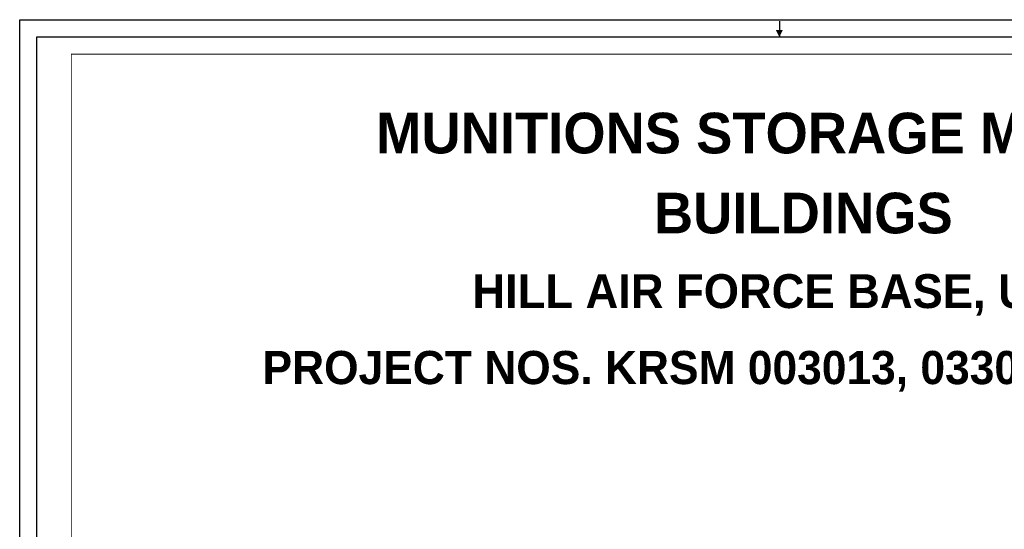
# Model space of a CAD drawing. Extents: x -0.5 to 41.9, y -0.5 to 29.8.
# Tile 126 of 128: x -0.5 to 27, y 15.6 to 29.8. Entities that reach past the tile are written whole.
import ezdxf
from ezdxf.enums import TextEntityAlignment as Align

# ---------------------------------------------------------------- set-up
doc = ezdxf.new("R2010")
doc.units = 0
doc.header["$MEASUREMENT"] = 0
doc.layers.add('03', color=4, linetype='CONTINUOUS')
doc.layers.add('20A', color=5, linetype='CONTINUOUS')
doc.styles.add('BOLD', font='BOLD.shx', dxfattribs={"width": 0.75})

msp = doc.modelspace()

# ---------------------------------------------------------------- linework, layer by layer
at = {"layer": '20A', "color": 4}
msp.add_line((20.721, 29.769), (20.721, 29.327), dxfattribs=at)
msp.add_line((20.721, 29.769), (20.721, 29.327), dxfattribs=at)
at = {"layer": '20A', "color": 8, "flags": 128}
msp.add_lwpolyline([(41.923, -0.481), (-0.481, -0.481), (-0.481, 29.808), (41.923, 29.808)], close=True, dxfattribs=at)
msp.add_lwpolyline([(41.923, -0.481), (-0.481, -0.481), (-0.481, 29.808), (41.923, 29.808)], close=True, dxfattribs=at)
at = {"layer": '20A', "color": 6, "flags": 128}
msp.add_lwpolyline([(41.442, 0), (0, 0), (0, 29.327), (41.442, 29.327)], close=True, dxfattribs=at)
msp.add_lwpolyline([(41.442, 0), (0, 0), (0, 29.327), (41.442, 29.327)], close=True, dxfattribs=at)
at = {"layer": '20A', "color": 1, "const_width": 0.024, "flags": 128}
msp.add_lwpolyline([(40.962, 0.481), (0.962, 0.481), (0.962, 28.846), (40.962, 28.846)], close=True, dxfattribs=at)
msp.add_lwpolyline([(40.962, 0.481), (0.962, 0.481), (0.962, 28.846), (40.962, 28.846)], close=True, dxfattribs=at)
at = {"layer": '20A', "color": 4}
msp.add_solid([(20.817, 29.519), (20.721, 29.327), (20.625, 29.519)], dxfattribs=at)
msp.add_solid([(20.817, 29.519), (20.721, 29.327), (20.625, 29.519)], dxfattribs=at)

# ---------------------------------------------------------------- texts
at = {"layer": '03', "style": 'BOLD'}
for s, height, p in [('MUNITIONS STORAGE MODULE', 1.134, (21.178, 26.078)), (' BUILDINGS', 1.134, (21.178, 23.847)), ('HILL AIR FORCE BASE, UTAH', 0.945, (21.245, 21.763)), ('PROJECT NOS. KRSM 003013, 033005, and 033004', 0.92536, (21.221, 19.641))]:
    msp.add_text(s, height=height, dxfattribs=at).set_placement(p, align=Align.CENTER)

doc.saveas('drawing.dxf')
